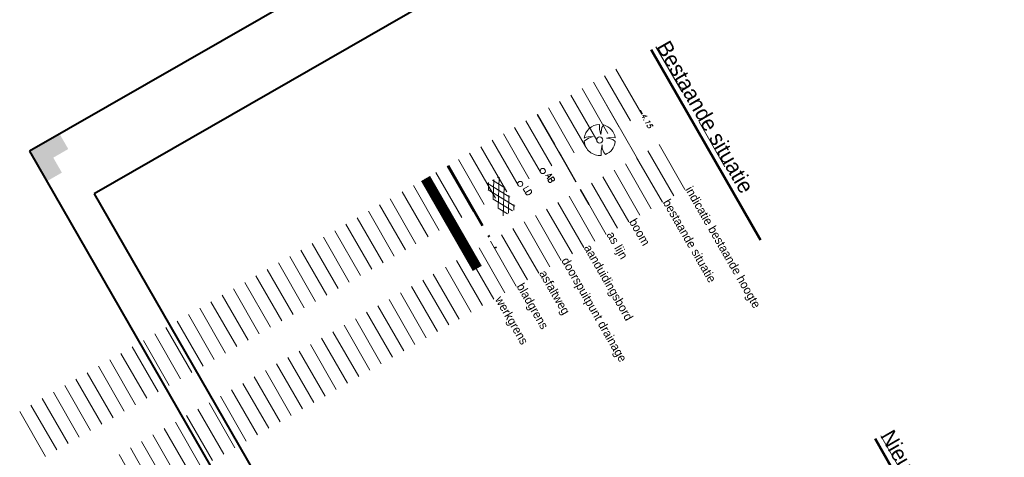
# Model space of a CAD drawing. Header units: metres. Extents: x 148742 to 148951, y 485553 to 485794.
# Tile 17 of 53: x 148742 to 148799, y 485717 to 485743. Entities that reach past the tile are written whole.
import ezdxf

# ---------------------------------------------------------------- set-up
doc = ezdxf.new("R2010")
doc.units = ezdxf.units.M
doc.header["$MEASUREMENT"] = 0
doc.linetypes.add('assen', pattern=[2.5, 2, -0.5])
doc.linetypes.add('bladgr', pattern=[6.12, 4, -0.66, 0.07, -0.66, 0.07, -0.66])
for name, color, linetype, lineweight in [('BWR-alg-assenplan', 92, 'assen', 30), ('BWR-alg-details verklaring', 7, 'Continuous', 30), ('BWR-alg-topografie', 7, 'Continuous', 13), ('BWR-best-maaiveldhoogte', 2, 'Continuous', 13), ('BWR-best-situatie', 2, 'Continuous', 13), ('TOP-L-topo objecten punt', 7, 'Continuous', 0), ('TOP-L-topo objecten vlak', 7, 'Continuous', 0), ('WVB-alg-bladgrens', 2, 'bladgr', 53), ('WVB-alg-onderhoek', 7, 'Continuous', 30), ('WVB-alg-werkgrens', 6, 'Continuous', 53), ('WVB-pen-dik 050', 1, 'Continuous', 53)]:
    doc.layers.add(name, color=color, linetype=linetype, lineweight=lineweight)
doc.layers.add('BWR-alg-raster boundary', color=151, linetype='Continuous', lineweight=13, plot=False)
doc.styles.add('Style-ITALICS', font='ITALICS.shx')
doc.styles.add('Style-STANDARD', font='STANDARD.shx')
doc.styles.add('Style-WORKING', font='WORKING.shx')

# ---------------------------------------------------------------- blocks, each defined once
blk = doc.blocks.new('BBOOM')
at = {"layer": 'BWR-best-situatie'}
for p, q in [((0.016, 0.603), (0.016, 0.9)), ((0.016, 0.804), (0.016, 0.871)), ((0.083, 0.318), (0.016, 0.603)), ((0.116, 0.586), (0.083, 0.318)), ((0.15, 0.72), (0.116, 0.586)), ((0.26, 0.861), (0.15, 0.72)), ((-0.9, -0.042), (-0.637, 0.135)), ((-0.787, 0.185), (-0.89, 0.134)), ((-0.67, 0.217), (-0.787, 0.185)), ((-0.368, 0.218), (-0.67, 0.217)), ((-0.637, 0.135), (-0.368, 0.218)), ((0.384, 0.1), (0.586, 0.117)), ((0.551, 0.067), (0.384, 0.1)), ((0.752, 0), (0.551, 0.067)), ((0.586, 0.117), (0.895, 0.092)), ((0.89, -0.121), (0.752, 0)), ((0.133, -0.283), (0.05, -0.603)), ((0.116, -0.484), (0.133, -0.283)), ((0.184, -0.685), (0.116, -0.484)), ((0.05, -0.603), (0.051, -0.899)), ((0.293, -0.851), (0.184, -0.685))]:
    blk.add_line(p, q, dxfattribs=at)
blk.add_circle((0, 0), 0.174, dxfattribs=at)
for start, end in [(88.9495, 171.4867), (5.8447, 73.1614), (182.6375, 273.2485), (289.0687, 352.197)]:
    blk.add_arc((-0.001, 0), 0.9, start, end, dxfattribs=at)
blk = doc.blocks.new('11')
at = {"layer": 'TOP-L-topo objecten punt', "color": 7, "linetype": 'Continuous', "lineweight": 0}
blk.add_circle((0, 0), 0.25, dxfattribs=at)
at = {"layer": 'TOP-L-topo objecten punt', "color": 7, "linetype": 'Continuous', "lineweight": 0, "style": 'Style-STANDARD'}
blk.add_text('AB', height=0.6, dxfattribs=at).set_placement((0.483, 0))
blk = doc.blocks.new('ASFALT')
at = {"layer": 'BWR-alg-topografie'}
for p, q in [((0.537, 0.737), (-0.001, 0.426)), ((1.137, 0.736), (0, 0.079)), ((1.483, -0.166), (0, 0.693)), ((1.737, 0.736), (0.177, -0.165)), ((2.083, -0.164), (0.524, 0.736)), ((2.113, 0.607), (0.778, -0.165)), ((2.111, 0.166), (1.124, 0.736)), ((2.112, 0.513), (1.725, 0.736)), ((0.884, -0.164), (0, 0.346)), ((0.284, -0.164), (0, 0)), ((2.112, 0.259), (1.377, -0.163)), ((2.113, -0.086), (1.978, -0.163))]:
    blk.add_line(p, q, dxfattribs=at)

msp = doc.modelspace()

# ---------------------------------------------------------------- hatches: boundary and pattern name
at = {"layer": 'WVB-alg-onderhoek', "lineweight": 40}
msp.add_hatch(color=256, dxfattribs=at).paths.add_polyline_path([(148743.985, 485733.334), (148742.988, 485735.068), (148744.723, 485736.064), (148745.221, 485735.197), (148744.354, 485734.699), (148744.852, 485733.832)])

# ---------------------------------------------------------------- linework, layer by layer
at = {"layer": 'BWR-alg-assenplan'}
msp.add_line((148772.327, 485737.199), (148775.317, 485731.997), dxfattribs=at)
at = {"layer": 'BWR-alg-raster boundary'}
for p, q in [((148780.686, 485738.518), (148779.192, 485741.119)), ((148778.374, 485737.213), (148776.88, 485739.814)), ((148777.724, 485736.839), (148776.229, 485739.44)), ((148776.423, 485736.092), (148774.929, 485738.693)), ((148777.074, 485736.466), (148775.579, 485739.067)), ((148775.773, 485735.718), (148774.278, 485738.32)), ((148774.472, 485734.971), (148772.978, 485737.572)), ((148775.123, 485735.345), (148773.628, 485737.946)), ((148773.822, 485734.597), (148772.327, 485737.199)), ((148772.521, 485733.85), (148771.027, 485736.452)), ((148773.172, 485734.224), (148771.677, 485736.825)), ((148783.185, 485734.169), (148781.691, 485736.77)), ((148771.221, 485733.103), (148769.726, 485735.704)), ((148771.871, 485733.477), (148770.377, 485736.078)), ((148770.57, 485732.729), (148769.076, 485735.331)), ((148780.873, 485732.863), (148779.379, 485735.465)), ((148769.27, 485731.982), (148767.775, 485734.583)), ((148769.92, 485732.356), (148768.426, 485734.957)), ((148779.572, 485732.116), (148778.078, 485734.717)), ((148780.223, 485732.49), (148778.728, 485735.091)), ((148768.619, 485731.609), (148767.125, 485734.21)), ((148778.922, 485731.743), (148777.428, 485734.344)), ((148767.319, 485730.861), (148765.824, 485733.463)), ((148767.969, 485731.235), (148766.475, 485733.836)), ((148777.621, 485730.995), (148776.127, 485733.597)), ((148778.272, 485731.369), (148776.777, 485733.97)), ((148766.669, 485730.488), (148765.174, 485733.089)), ((148776.971, 485730.622), (148775.477, 485733.223)), ((148765.316, 485729.711), (148763.821, 485732.312)), ((148766.018, 485730.114), (148764.524, 485732.715)), ((148775.67, 485729.874), (148774.176, 485732.476)), ((148776.321, 485730.248), (148774.826, 485732.849)), ((148764.718, 485729.367), (148763.223, 485731.968)), ((148774.37, 485729.127), (148772.875, 485731.728)), ((148775.02, 485729.501), (148773.526, 485732.102)), ((148763.417, 485728.62), (148761.922, 485731.221)), ((148764.067, 485728.993), (148762.573, 485731.594)), ((148773.72, 485728.754), (148772.225, 485731.355)), ((148762.767, 485728.246), (148761.272, 485730.847)), ((148772.419, 485728.006), (148770.924, 485730.608)), ((148773.069, 485728.38), (148771.575, 485730.981)), ((148761.466, 485727.499), (148759.972, 485730.1)), ((148762.116, 485727.872), (148760.622, 485730.474)), ((148771.769, 485727.633), (148770.274, 485730.234)), ((148760.816, 485727.125), (148759.321, 485729.726)), ((148770.468, 485726.885), (148768.973, 485729.487)), ((148771.118, 485727.259), (148769.624, 485729.86)), ((148759.515, 485726.378), (148758.021, 485728.979)), ((148760.165, 485726.751), (148758.671, 485729.353)), ((148769.818, 485726.512), (148768.323, 485729.113)), ((148758.865, 485726.004), (148757.37, 485728.605)), ((148768.517, 485725.765), (148767.023, 485728.366)), ((148769.167, 485726.138), (148767.673, 485728.74)), ((148757.564, 485725.257), (148756.07, 485727.858)), ((148758.214, 485725.631), (148756.72, 485728.232)), ((148767.815, 485725.361), (148766.32, 485727.962)), ((148756.914, 485724.883), (148755.419, 485727.485)), ((148766.566, 485724.644), (148765.072, 485727.245)), ((148767.216, 485725.017), (148765.722, 485727.619)), ((148755.613, 485724.136), (148754.119, 485726.737)), ((148756.263, 485724.51), (148754.769, 485727.111)), ((148765.916, 485724.27), (148764.421, 485726.871)), ((148754.963, 485723.763), (148753.468, 485726.364)), ((148764.615, 485723.523), (148763.121, 485726.124)), ((148765.265, 485723.897), (148763.771, 485726.498)), ((148753.662, 485723.015), (148752.168, 485725.617)), ((148754.313, 485723.389), (148752.818, 485725.99)), ((148763.965, 485723.149), (148762.47, 485725.751)), ((148753.012, 485722.642), (148751.517, 485725.243)), ((148762.664, 485722.402), (148761.17, 485725.003)), ((148763.315, 485722.776), (148761.82, 485725.377)), ((148751.711, 485721.894), (148750.217, 485724.496)), ((148752.362, 485722.268), (148750.867, 485724.869)), ((148762.014, 485722.028), (148760.519, 485724.63)), ((148750.411, 485721.147), (148748.916, 485723.748)), ((148751.061, 485721.521), (148749.566, 485724.122)), ((148760.713, 485721.281), (148759.219, 485723.882)), ((148761.364, 485721.655), (148759.869, 485724.256)), ((148749.76, 485720.774), (148748.266, 485723.375)), ((148760.063, 485720.908), (148758.568, 485723.509)), ((148748.46, 485720.026), (148746.965, 485722.628)), ((148749.11, 485720.4), (148747.616, 485723.001)), ((148758.762, 485720.16), (148757.268, 485722.762)), ((148759.413, 485720.534), (148757.918, 485723.135)), ((148747.809, 485719.653), (148746.315, 485722.254)), ((148758.112, 485719.787), (148756.618, 485722.388)), ((148746.509, 485718.905), (148745.014, 485721.507)), ((148747.159, 485719.279), (148745.665, 485721.88)), ((148756.811, 485719.039), (148755.317, 485721.641)), ((148757.462, 485719.413), (148755.967, 485722.014)), ((148745.858, 485718.532), (148744.364, 485721.133)), ((148756.161, 485718.666), (148754.667, 485721.267)), ((148744.558, 485717.785), (148743.063, 485720.386)), ((148745.208, 485718.158), (148743.714, 485720.759)), ((148754.86, 485717.919), (148753.366, 485720.52)), ((148755.511, 485718.292), (148754.016, 485720.893)), ((148743.908, 485717.411), (148742.413, 485720.012)), ((148753.56, 485717.171), (148752.065, 485719.773)), ((148754.21, 485717.545), (148752.716, 485720.146)), ((148752.909, 485716.798), (148751.415, 485719.399)), ((148751.609, 485716.051), (148750.114, 485718.652)), ((148752.259, 485716.424), (148750.765, 485719.025)), ((148750.959, 485715.677), (148749.464, 485718.278)), ((148793.693, 485716.011), (148792.198, 485718.612)), ((148749.658, 485714.93), (148748.163, 485717.531)), ((148750.308, 485715.303), (148748.814, 485717.905))]:
    msp.add_line(p, q, dxfattribs=at)
at = {"layer": 'TOP-L-topo objecten punt', "color": 7, "linetype": 'Continuous', "lineweight": 0}
msp.add_circle((148771.351, 485733.178), 0.15, dxfattribs=at)
at = {"layer": 'TOP-L-topo objecten vlak', "color": 7, "linetype": 'Continuous', "lineweight": 0}
msp.add_line((148775.579, 485739.067), (148778.568, 485733.864), dxfattribs=at)
at = {"layer": 'WVB-alg-bladgrens', "linetype": 'bladgr'}
msp.add_line((148767.177, 485734.24), (148770.167, 485729.038), dxfattribs=at)
at = {"layer": 'WVB-alg-onderhoek', "lineweight": 40}
for p, q in [((148845.998, 485794.249), (148742.988, 485735.068)), ((148742.988, 485735.068), (148847.602, 485552.98))]:
    msp.add_line(p, q, dxfattribs=at)
at = {"layer": 'WVB-alg-onderhoek', "lineweight": 40, "flags": 128}
msp.add_lwpolyline([(148746.715, 485732.596), (148848.34, 485555.71), (148947.881, 485612.899), (148846.257, 485789.785)], close=True, dxfattribs=at)
at = {"layer": 'WVB-alg-werkgrens', "const_width": 0.6, "flags": 128}
msp.add_lwpolyline([(148765.876, 485733.492), (148768.866, 485728.29)], dxfattribs=at)
at = {"layer": 'WVB-pen-dik 050'}
for p, q in [((148778.919, 485740.963), (148785.245, 485729.952)), ((148791.868, 485718.446), (148796.972, 485709.561))]:
    msp.add_line(p, q, dxfattribs=at)

# ---------------------------------------------------------------- block references
at = {"layer": 'BWR-alg-topografie', "rotation": 118.5964162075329}
msp.add_blockref('ASFALT', (148770.978, 485731.657), dxfattribs=at)
at = {"layer": 'TOP-L-topo objecten punt', "color": 7, "linetype": 'Continuous', "lineweight": 0, "rotation": 2.053546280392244}
msp.add_blockref('BBOOM', (148775.947, 485735.72), dxfattribs=at)
at = {"layer": 'TOP-L-topo objecten punt', "color": 7, "linetype": 'Continuous', "lineweight": 0, "xscale": 0.6000000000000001, "yscale": 0.6000000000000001, "zscale": 0.4, "rotation": 299.6841018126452}
msp.add_blockref('11', (148772.652, 485733.925), dxfattribs=at)

# ---------------------------------------------------------------- texts
at = {"layer": 'BWR-alg-details verklaring', "style": 'Style-WORKING'}
for s, rotation, p in [('indicatie bestaande hoogte', 299.8783, (148780.873, 485732.863)), ('bestaande situatie', 299.8783, (148779.572, 485732.116)), ('boom', 299.8783, (148777.621, 485730.995)), ('as lijn', 299.8783, (148776.321, 485730.248)), ('asfaltweg', 299.8883, (148772.419, 485728.006)), ('bladgrens', 299.8783, (148771.118, 485727.259))]:
    msp.add_text(s, height=0.5, rotation=rotation, dxfattribs=at).set_placement(p)
at = {"layer": 'BWR-alg-details verklaring', "char_height": 0.5, "attachment_point": 7, "line_spacing_factor": 0.6, "style": 'Style-WORKING'}
for s, insert, rotation in [('aanduidingsbord', (148774.876, 485729.418), 299.8883), ('doorspuitpunt drainage', (148773.575, 485728.671), 299.8883), ('werkgrens\\P', (148769.745, 485726.424), 299.8882)]:
    msp.add_mtext(s, dxfattribs=dict(at, insert=insert, rotation=rotation))
at = {"layer": 'BWR-best-maaiveldhoogte', "insert": (148778.142, 485737.448), "char_height": 0.3, "attachment_point": 7, "rotation": 299.8776, "line_spacing_factor": 0.6, "style": 'Style-ITALICS'}
msp.add_mtext('-4.15\\P', dxfattribs=at)
at = {"layer": 'TOP-L-topo objecten punt', "color": 7, "linetype": 'Continuous', "lineweight": 0, "style": 'Style-STANDARD'}
msp.add_text('LD', height=0.36, rotation=299.8261, dxfattribs=at).set_placement((148771.495, 485732.926))
at = {"layer": 'WVB-pen-dik 050', "linetype": 'Continuous', "style": 'Style-WORKING'}
for s, p in [('Bestaande situatie', (148779.192, 485741.119)), ('Nieuwe Situatie', (148792.14, 485718.602))]:
    msp.add_text(s, height=0.9, rotation=299.8782, dxfattribs=at).set_placement(p)

doc.saveas('drawing.dxf')
